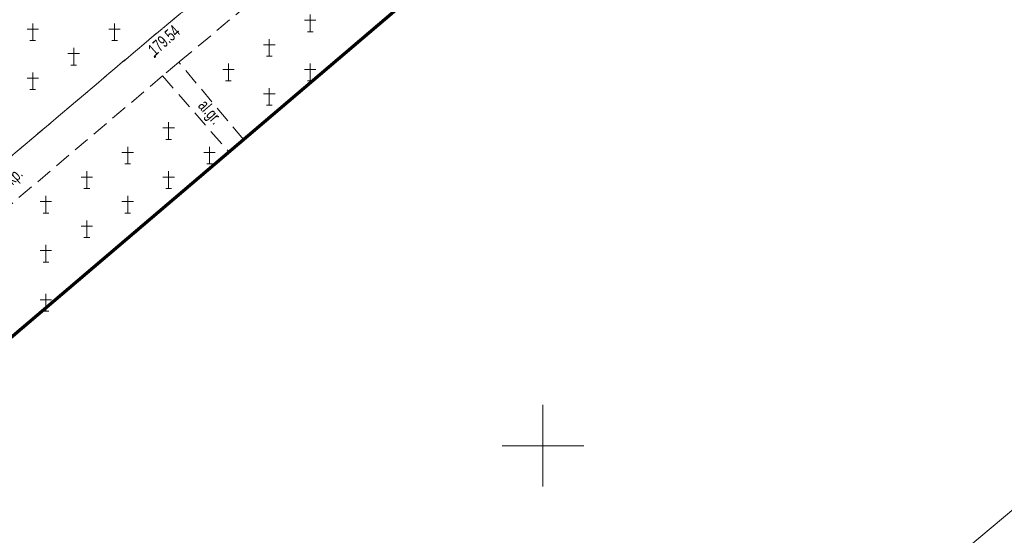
# Model space of a CAD drawing. Header units: metres. Extents: x 7429064 to 7431133, y 5709479 to 5714472.
# Tile 49 of 137: x 7429568 to 7429628, y 5709845 to 5709876. Entities that reach past the tile are written whole.
import ezdxf
from ezdxf.enums import TextEntityAlignment as Align

# ---------------------------------------------------------------- set-up
doc = ezdxf.new("R2010")
doc.units = ezdxf.units.M
for name, pattern in [('1', [0]), ('2_KTCR01', [1.5, 1, -0.5]), ('2_PTCM', [1.5, 1, -0.5]), ('3_KTCR01', [1.5, 1, -0.5]), ('3_PTCM', [1.5, 1, -0.5])]:
    doc.linetypes.add(name, pattern=pattern)
doc.layers.add('_1_Mapa', color=7, linetype='Continuous')
for name, color, linetype, lineweight in [('arkusz', 252, 'Continuous', 18), ('KRZYZE_L_0', 252, '1', 18), ('KTCR_E_T_0', 252, 'Continuous', 15), ('KTCR_L_0', 252, '2_KTCR01', 18), ('PTCM_L_0', 252, '2_PTCM', 18), ('RTPW_T_1', 252, 'Continuous', 15), ('zakres', 252, 'Continuous', 70)]:
    doc.layers.add(name, color=color, linetype=linetype, lineweight=lineweight)

# ---------------------------------------------------------------- blocks, each defined once
blk = doc.blocks.new('3_PTCM01')
at = {"linetype": 'Continuous'}
for p, q in [((0.35, 0.175), (-0.35, 0.175)), ((0, 0.525), (0, -0.525)), ((-0.175, -0.525), (0.175, -0.525))]:
    blk.add_line(p, q, dxfattribs=at)
blk = doc.blocks.new('3_RTPW02')
at = {"linetype": 'Continuous'}
blk.add_circle((0, 0), 0.045, dxfattribs=at)
blk = doc.blocks.new('X-ref_MDCP_Szara')
at = {"layer": 'arkusz', "linetype": 'Continuous'}
blk.add_line((7429981.298, 5710141.961), (7429199.933, 5709486.318), dxfattribs=at)
at = {"layer": 'KRZYZE_L_0', "linetype": '1'}
for p, q in [((7429600, 5709847.5), (7429600, 5709852.5)), ((7429597.5, 5709850), (7429602.5, 5709850))]:
    blk.add_line(p, q, dxfattribs=at)
at = {"layer": 'KTCR_L_0', "linetype": '3_KTCR01'}
for p, q in [((7429575.605, 5709874.55), (7429596.325, 5709891.793)), ((7429598.11, 5709890.458), (7429577.752, 5709873.438)), ((7429503.393, 5709813.388), (7429575.605, 5709874.55)), ((7429577.752, 5709873.438), (7429576.755, 5709872.605)), ((7429581.697, 5709868.717), (7429577.752, 5709873.438)), ((7429576.755, 5709872.605), (7429504.66, 5709811.491)), ((7429576.755, 5709872.605), (7429580.81, 5709867.961))]:
    blk.add_line(p, q, dxfattribs=at)
at = {"layer": 'PTCM_L_0', "linetype": '3_PTCM'}
for p, q in [((7429596.325, 5709891.793), (7429575.605, 5709874.55)), ((7429598.11, 5709890.458), (7429577.752, 5709873.438)), ((7429575.605, 5709874.55), (7429503.393, 5709813.388)), ((7429581.697, 5709868.717), (7429577.752, 5709873.438)), ((7429576.755, 5709872.605), (7429504.66, 5709811.491)), ((7429576.755, 5709872.605), (7429580.81, 5709867.961))]:
    blk.add_line(p, q, dxfattribs=at)
at = {"layer": 'zakres', "linetype": 'Continuous', "lineweight": 70, "flags": 128}
blk.add_lwpolyline([(7429664.145, 5709938.943), (7429404.226, 5709717.554)], dxfattribs=at)
at = {"layer": 'PTCM_L_0'}
for p in [(7429585.779, 5709875.832), (7429568.825, 5709875.293), (7429573.825, 5709875.293), (7429583.279, 5709874.332), (7429571.325, 5709873.793), (7429580.779, 5709872.832), (7429585.779, 5709872.832), (7429568.825, 5709872.293), (7429583.279, 5709871.332), (7429577.127, 5709869.248), (7429574.627, 5709867.748), (7429579.627, 5709867.748), (7429572.127, 5709866.248), (7429577.127, 5709866.248), (7429569.627, 5709864.748), (7429574.627, 5709864.748), (7429572.127, 5709863.248), (7429569.627, 5709861.748), (7429569.627, 5709858.748)]:
    blk.add_blockref('3_PTCM01', p, dxfattribs=at)
at = {"layer": 'RTPW_T_1'}
blk.add_blockref('3_RTPW02', (7429576.288, 5709873.785), dxfattribs=at)
at = {"layer": 'KTCR_E_T_0', "width": 0.7}
for s, rotation, p in [('al.gr.', 310.8151, (7429579.606, 5709870.345)), ('al.kp.', 43.21009, (7429567.476, 5709866.171))]:
    blk.add_text(s, height=0.75, rotation=rotation, dxfattribs=at).set_placement(p, align=Align.MIDDLE)
at = {"layer": 'RTPW_T_1', "width": 0.7}
blk.add_text('179.54', height=0.75, rotation=41.7039, dxfattribs=at).set_placement((7429576.288, 5709873.785))

msp = doc.modelspace()

# ---------------------------------------------------------------- block references
at = {"layer": '_1_Mapa'}
msp.add_blockref('X-ref_MDCP_Szara', (0, 0), dxfattribs=at)

doc.saveas('drawing.dxf')
